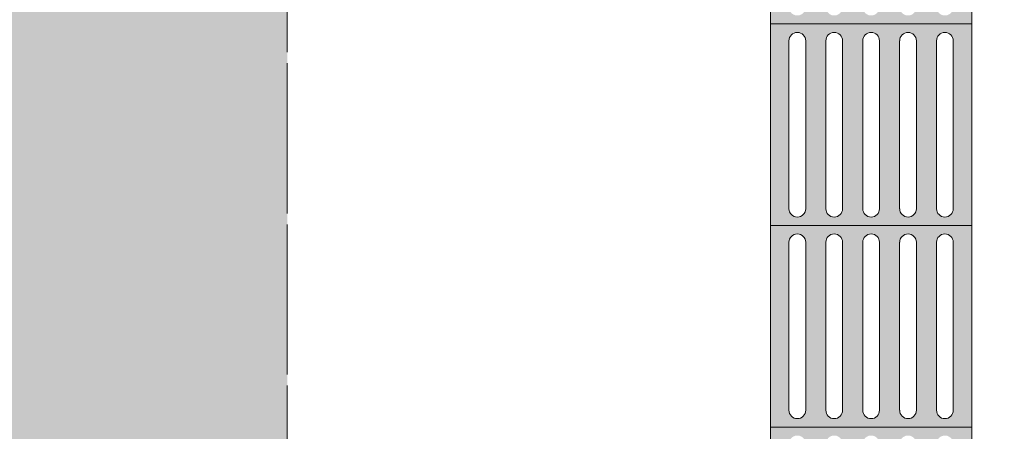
# Model space of a CAD drawing. Header units: metres. Extents: x -14.5 to 19.7, y -19.1 to 4.
# Tile 37 of 218: x 10.792 to 12.015, y -14.345 to -13.835. Entities that reach past the tile are written whole.
import ezdxf

# ---------------------------------------------------------------- set-up
doc = ezdxf.new("R2010")
doc.units = ezdxf.units.M
doc.linetypes.add('Traço ponto', pattern=[0.015875, 0.00635, -0.004762, 0, -0.004762])
for name, color, linetype, lineweight in [('A-ANNO-DIMS', 7, 'Continuous', 9), ('A-ANNO-DIMS-50', 7, 'Continuous', 9), ('A-DETL-GENF', 7, 'Continuous', 5)]:
    doc.layers.add(name, color=color, linetype=linetype, lineweight=lineweight)
doc.layers.add('A-DETL', color=7, linetype='Continuous', lineweight=5, true_color=0x00a600)
doc.styles.add('Arial_5', font='arial.ttf', dxfattribs={"height": 0.125})
doc.dimstyles.new('Com_linha__ref__contínua__-_Cor_Vermelha_Arial_2_5mm', dxfattribs={"dimscale": 0.3048, "dimtxt": 0.127532, "dimasz": 0.328084, "dimexe": 0.246063, "dimexo": 0.246063, "dimgap": 0.024606, "dimtad": 1, "dimdec": 1, "dimlfac": 100, "dimrnd": 0.1, "dimdsep": 46, "dimtxsty": 'Arial_5', "dimblk1": 'OBLIQUE', "dimblk2": 'OBLIQUE', "dimsah": 1, "dimcen": 0.09, "dimdle": 0.246063, "dimazin": 0, "dimtfac": 1, "dimtdec": 4, "dimtix": 1, "dimtmove": 0, "dimatfit": 3, "dimfxl": 1, "dimtvp": 1, "dimtolj": 1, "dimtzin": 0, "dimarcsym": 2})

# ---------------------------------------------------------------- blocks, each defined once
blk = doc.blocks.new('DIMBLOCK72-DET_CALÇADA')
at = {"layer": 'A-ANNO-DIMS-50', "color": 242, "true_color": 0xbd2b2e}
for p, q in [((13.5357, -13.815), (13.4857, -13.765)), ((13.5357, -13.815), (11.1993, -13.815)), ((13.5357, -15.345), (13.5357, -13.815)), ((13.5357, -13.815), (13.5857, -13.865)), ((13.5357, -13.815), (13.6107, -13.815)), ((13.5357, -15.345), (13.4857, -15.295)), ((13.5357, -15.345), (12.6947, -15.345)), ((13.5357, -15.345), (13.5857, -15.395)), ((13.5357, -15.345), (13.6107, -15.345))]:
    blk.add_line(p, q, dxfattribs=at)
at = {"layer": 'A-ANNO-DIMS-50', "color": 0, "insert": (13.3659, -14.7243), "char_height": 0.125, "width": 0.346103, "attachment_point": 1, "rotation": 90, "line_spacing_factor": 0.941778, "style": 'Arial_5'}
blk.add_mtext('153', dxfattribs=at)
blk = doc.blocks.new('_Oblique')
at = {"color": 0, "linetype": 'ByBlock', "lineweight": -2}
blk.add_line((-0.5, -0.5), (0.5, 0.5), dxfattribs=at)
blk = doc.blocks.new('DIMBLOCK73-DET_CALÇADA')
at = {"layer": 'A-ANNO-DIMS-50', "color": 242, "true_color": 0xbd2b2e}
for p, q in [((13.5357, -12.615), (13.4857, -12.565)), ((13.5357, -12.615), (11.1993, -12.615)), ((13.5357, -13.815), (13.5357, -12.615)), ((13.5357, -12.615), (13.5857, -12.665)), ((13.5357, -12.615), (13.6107, -12.615)), ((13.5357, -13.815), (13.4857, -13.765)), ((13.5357, -13.815), (11.1993, -13.815)), ((13.5357, -13.815), (13.5857, -13.865)), ((13.5357, -13.815), (13.6107, -13.815))]:
    blk.add_line(p, q, dxfattribs=at)
at = {"layer": 'A-ANNO-DIMS-50', "color": 0, "insert": (13.3659, -13.3593), "char_height": 0.125, "width": 0.346103, "attachment_point": 1, "rotation": 90, "line_spacing_factor": 0.941778, "style": 'Arial_5'}
blk.add_mtext('120', dxfattribs=at)

msp = doc.modelspace()

# ---------------------------------------------------------------- hatches: boundary and pattern name
at = {"layer": 'A-DETL-GENF', "true_color": 0xd2e2c2}
h = msp.add_hatch(color=254, dxfattribs=at)
h.paths.add_polyline_path([(9.5692, -18.1886), (11.1243, -18.1886), (11.1243, -18.075), (10.8243, -18.075), (10.8243, -16.875), (11.1243, -16.875), (11.1243, -13.815), (9.5692, -13.815), (9.5692, -18.1853)])
h.paths.add_polyline_path([(10.7182, -12.615), (11.1243, -12.615), (11.1243, -12.2675), (9.5692, -12.2675), (9.5692, -12.615)])
at = {"layer": 'A-DETL-GENF', "true_color": 0xffffff}
h = msp.add_hatch(color=7, dxfattribs=at)
h.paths.add_polyline_path([(11.7629, -13.84), (11.9743, -13.84), (11.9743, -13.59), (11.7243, -13.59), (11.7243, -13.84), (11.7604, -13.84)])
h.paths.add_polyline_path([(11.8035, -13.8296), (11.8008, -13.8293), (11.7983, -13.8282), (11.7955, -13.8257), (11.7945, -13.8244), (11.7934, -13.8219), (11.7931, -13.8192), (11.7934, -13.6082), (11.7955, -13.6044), (11.7961, -13.6035), (11.7983, -13.6019), (11.8008, -13.6008), (11.8035, -13.6005), (11.8062, -13.6008), (11.8087, -13.6019), (11.8109, -13.6035), (11.8125, -13.6057), (11.8137, -13.609), (11.8139, -13.6109), (11.8136, -13.8219), (11.8125, -13.8244), (11.8109, -13.8266), (11.8087, -13.8282), (11.8062, -13.8293)])
h.paths.add_polyline_path([(11.941, -13.8296), (11.9383, -13.8293), (11.9358, -13.8282), (11.9336, -13.8266), (11.932, -13.8244), (11.9309, -13.8219), (11.9306, -13.8192), (11.9309, -13.6082), (11.932, -13.6057), (11.9336, -13.6035), (11.9358, -13.6019), (11.9391, -13.6007), (11.941, -13.6005), (11.9437, -13.6008), (11.9462, -13.6019), (11.9484, -13.6035), (11.9508, -13.6076), (11.9511, -13.6082), (11.9514, -13.6109), (11.9511, -13.8219), (11.95, -13.8244), (11.9484, -13.8266), (11.9462, -13.8282), (11.9437, -13.8293)])
h.paths.add_polyline_path([(11.8493, -13.8296), (11.8466, -13.8293), (11.8441, -13.8282), (11.842, -13.8266), (11.8403, -13.8244), (11.8393, -13.8219), (11.8389, -13.8192), (11.8393, -13.6082), (11.8403, -13.6057), (11.842, -13.6035), (11.8441, -13.6019), (11.8466, -13.6008), (11.8493, -13.6005), (11.852, -13.6008), (11.8545, -13.6019), (11.8567, -13.6035), (11.8584, -13.6057), (11.8595, -13.609), (11.8597, -13.6109), (11.8594, -13.8219), (11.8584, -13.8244), (11.8567, -13.8266), (11.8545, -13.8282), (11.852, -13.8293)])
h.paths.add_polyline_path([(11.7577, -13.8296), (11.755, -13.8293), (11.7525, -13.8282), (11.7503, -13.8266), (11.7486, -13.8244), (11.7476, -13.8219), (11.7472, -13.8192), (11.7476, -13.6082), (11.7493, -13.6049), (11.7507, -13.6032), (11.7525, -13.6019), (11.755, -13.6008), (11.7596, -13.6007), (11.7604, -13.6008), (11.7629, -13.6019), (11.765, -13.6035), (11.7667, -13.6057), (11.7678, -13.609), (11.7681, -13.6109), (11.7677, -13.8219), (11.7667, -13.8244), (11.765, -13.8266), (11.7629, -13.8282), (11.7604, -13.8293)])
h.paths.add_polyline_path([(11.8952, -13.8296), (11.8925, -13.8293), (11.89, -13.8282), (11.8878, -13.8266), (11.8861, -13.8244), (11.8851, -13.8219), (11.8847, -13.8192), (11.8851, -13.6082), (11.8861, -13.6057), (11.8878, -13.6035), (11.89, -13.6019), (11.8925, -13.6008), (11.8952, -13.6005), (11.8979, -13.6008), (11.9004, -13.6019), (11.9032, -13.6044), (11.9042, -13.6057), (11.9053, -13.609), (11.9056, -13.6109), (11.9052, -13.8219), (11.9042, -13.8244), (11.9025, -13.8266), (11.9004, -13.8282), (11.8979, -13.8293)])
h = msp.add_hatch(color=7, dxfattribs=at)
h.paths.add_polyline_path([(11.7629, -14.09), (11.9743, -14.09), (11.9743, -13.84), (11.7243, -13.8403), (11.7243, -14.09), (11.7604, -14.09)])
h.paths.add_polyline_path([(11.8035, -14.0796), (11.8008, -14.0793), (11.7983, -14.0782), (11.7955, -14.0757), (11.7945, -14.0744), (11.7934, -14.0716), (11.7931, -14.0692), (11.7934, -13.8582), (11.7955, -13.8544), (11.7961, -13.8535), (11.7983, -13.8519), (11.8008, -13.8508), (11.8035, -13.8505), (11.8062, -13.8508), (11.8087, -13.8519), (11.8109, -13.8535), (11.8125, -13.8557), (11.8136, -13.8582), (11.8139, -13.8609), (11.8136, -14.0719), (11.8125, -14.0744), (11.8109, -14.0766), (11.8087, -14.0782), (11.8062, -14.0793)])
h.paths.add_polyline_path([(11.7577, -14.0796), (11.755, -14.0793), (11.7525, -14.0782), (11.7503, -14.0766), (11.7486, -14.0744), (11.7476, -14.0716), (11.7472, -14.0692), (11.7476, -13.8582), (11.7486, -13.8557), (11.7503, -13.8535), (11.7525, -13.8519), (11.755, -13.8508), (11.7577, -13.8505), (11.7604, -13.8508), (11.7629, -13.8519), (11.765, -13.8535), (11.7667, -13.8557), (11.7677, -13.8582), (11.7681, -13.8609), (11.7677, -14.0719), (11.7667, -14.0744), (11.765, -14.0766), (11.7629, -14.0782), (11.7604, -14.0793)])
h.paths.add_polyline_path([(11.8952, -14.0796), (11.8925, -14.0793), (11.89, -14.0782), (11.8878, -14.0766), (11.8861, -14.0744), (11.8851, -14.0716), (11.8847, -14.0692), (11.8851, -13.8582), (11.8861, -13.8557), (11.8878, -13.8535), (11.89, -13.8519), (11.8925, -13.8508), (11.8952, -13.8505), (11.8979, -13.8508), (11.9004, -13.8519), (11.9025, -13.8535), (11.9042, -13.8557), (11.9052, -13.8582), (11.9056, -13.8609), (11.9052, -14.0719), (11.9032, -14.0757), (11.9025, -14.0766), (11.9004, -14.0782), (11.8979, -14.0793)])
h.paths.add_polyline_path([(11.8493, -14.0796), (11.8466, -14.0793), (11.8441, -14.0782), (11.842, -14.0766), (11.8403, -14.0744), (11.8392, -14.0716), (11.8389, -14.0692), (11.8393, -13.8582), (11.8403, -13.8557), (11.842, -13.8535), (11.8441, -13.8519), (11.8466, -13.8508), (11.8511, -13.8507), (11.852, -13.8508), (11.8545, -13.8519), (11.8567, -13.8535), (11.8584, -13.8557), (11.8594, -13.8582), (11.8597, -13.8609), (11.8594, -14.0719), (11.8584, -14.0744), (11.8567, -14.0766), (11.8545, -14.0782), (11.852, -14.0793)])
h.paths.add_polyline_path([(11.941, -14.0796), (11.9383, -14.0793), (11.9358, -14.0782), (11.9336, -14.0766), (11.932, -14.0744), (11.9309, -14.0716), (11.9306, -14.0692), (11.9309, -13.8582), (11.932, -13.8557), (11.9336, -13.8535), (11.9358, -13.8519), (11.9383, -13.8508), (11.941, -13.8505), (11.9437, -13.8508), (11.9462, -13.8519), (11.9484, -13.8535), (11.95, -13.8557), (11.9511, -13.8582), (11.9514, -13.8609), (11.9511, -14.0719), (11.95, -14.0744), (11.9484, -14.0766), (11.9462, -14.0782), (11.9437, -14.0793)])
h = msp.add_hatch(color=7, dxfattribs=at)
h.paths.add_polyline_path([(11.7629, -14.34), (11.9743, -14.34), (11.9743, -14.09), (11.7243, -14.09), (11.7243, -14.34), (11.7604, -14.34)])
h.paths.add_polyline_path([(11.7577, -14.3296), (11.755, -14.3293), (11.7525, -14.3282), (11.7503, -14.3266), (11.7486, -14.3244), (11.7476, -14.3219), (11.7472, -14.3192), (11.7476, -14.1082), (11.7486, -14.1057), (11.7503, -14.1035), (11.7525, -14.1019), (11.755, -14.1008), (11.7577, -14.1005), (11.7604, -14.1008), (11.7629, -14.1019), (11.765, -14.1035), (11.7667, -14.1057), (11.7677, -14.1082), (11.7681, -14.1109), (11.7677, -14.3219), (11.7667, -14.3244), (11.765, -14.3266), (11.7629, -14.3282), (11.7604, -14.3293)])
h.paths.add_polyline_path([(11.8035, -14.3296), (11.8008, -14.3293), (11.7983, -14.3282), (11.7955, -14.3257), (11.7945, -14.3244), (11.7934, -14.3219), (11.7931, -14.3192), (11.7934, -14.1082), (11.7955, -14.1044), (11.7961, -14.1035), (11.7983, -14.1019), (11.8008, -14.1008), (11.8035, -14.1005), (11.8062, -14.1008), (11.8087, -14.1019), (11.8109, -14.1035), (11.8125, -14.1057), (11.8136, -14.1082), (11.8139, -14.1109), (11.8136, -14.3219), (11.8125, -14.3244), (11.8109, -14.3266), (11.8087, -14.3282), (11.8062, -14.3293)])
h.paths.add_polyline_path([(11.8493, -14.3296), (11.8466, -14.3293), (11.8441, -14.3282), (11.842, -14.3266), (11.8403, -14.3244), (11.8393, -14.3219), (11.8389, -14.3192), (11.8393, -14.1082), (11.8403, -14.1057), (11.842, -14.1035), (11.8441, -14.1019), (11.8466, -14.1008), (11.8493, -14.1005), (11.852, -14.1008), (11.8545, -14.1019), (11.8567, -14.1035), (11.8584, -14.1057), (11.8594, -14.1082), (11.8597, -14.1109), (11.8594, -14.3219), (11.8584, -14.3244), (11.8567, -14.3266), (11.8545, -14.3282), (11.852, -14.3293)])
h.paths.add_polyline_path([(11.8952, -14.3296), (11.8925, -14.3293), (11.89, -14.3282), (11.8878, -14.3266), (11.8861, -14.3244), (11.8851, -14.3219), (11.8847, -14.3192), (11.8851, -14.1082), (11.8861, -14.1057), (11.8878, -14.1035), (11.89, -14.1019), (11.8925, -14.1008), (11.8952, -14.1005), (11.8979, -14.1008), (11.9004, -14.1019), (11.9032, -14.1044), (11.9042, -14.1057), (11.9052, -14.1082), (11.9056, -14.1109), (11.9052, -14.3219), (11.9042, -14.3244), (11.9025, -14.3266), (11.9004, -14.3282), (11.8979, -14.3293)])
h.paths.add_polyline_path([(11.941, -14.3296), (11.9383, -14.3293), (11.9358, -14.3282), (11.9336, -14.3266), (11.932, -14.3244), (11.9309, -14.3219), (11.9306, -14.3192), (11.9309, -14.1082), (11.932, -14.1057), (11.9336, -14.1035), (11.9358, -14.1019), (11.9391, -14.1007), (11.941, -14.1005), (11.9437, -14.1008), (11.9462, -14.1019), (11.9484, -14.1035), (11.95, -14.1057), (11.9511, -14.1082), (11.9514, -14.1109), (11.9511, -14.3219), (11.95, -14.3244), (11.9484, -14.3266), (11.9462, -14.3282), (11.9437, -14.3293)])
h = msp.add_hatch(color=7, dxfattribs=at)
h.paths.add_polyline_path([(11.7604, -14.59), (11.9743, -14.59), (11.9743, -14.34), (11.7243, -14.34), (11.7243, -14.59), (11.7577, -14.59)])
h.paths.add_polyline_path([(11.8952, -14.5796), (11.8925, -14.5793), (11.89, -14.5782), (11.8878, -14.5766), (11.8861, -14.5744), (11.8851, -14.5719), (11.8847, -14.5692), (11.8851, -14.3582), (11.8861, -14.3557), (11.8878, -14.3535), (11.89, -14.3519), (11.8925, -14.3508), (11.8952, -14.3505), (11.8979, -14.3508), (11.9004, -14.3519), (11.9025, -14.3535), (11.9042, -14.3557), (11.9052, -14.3582), (11.9056, -14.3609), (11.9052, -14.5719), (11.9042, -14.5744), (11.9025, -14.5766), (11.9004, -14.5782), (11.8979, -14.5793)])
h.paths.add_polyline_path([(11.8493, -14.5796), (11.8466, -14.5793), (11.8441, -14.5782), (11.842, -14.5766), (11.8403, -14.5744), (11.8393, -14.5719), (11.8389, -14.5692), (11.8393, -14.3582), (11.8403, -14.3557), (11.842, -14.3535), (11.8441, -14.3519), (11.8466, -14.3508), (11.8511, -14.3507), (11.852, -14.3508), (11.8545, -14.3519), (11.8567, -14.3535), (11.8584, -14.3557), (11.8594, -14.3582), (11.8597, -14.3609), (11.8594, -14.5719), (11.8584, -14.5744), (11.8567, -14.5766), (11.8545, -14.5782), (11.852, -14.5793)])
h.paths.add_polyline_path([(11.941, -14.5796), (11.9383, -14.5793), (11.9358, -14.5782), (11.9336, -14.5766), (11.932, -14.5744), (11.9309, -14.5719), (11.9306, -14.5692), (11.9309, -14.3582), (11.932, -14.3557), (11.9336, -14.3535), (11.9358, -14.3519), (11.9391, -14.3507), (11.941, -14.3505), (11.9437, -14.3508), (11.9462, -14.3519), (11.9484, -14.3535), (11.95, -14.3557), (11.9511, -14.3582), (11.9514, -14.3609), (11.9509, -14.5723), (11.95, -14.5744), (11.9484, -14.5766), (11.9462, -14.5782), (11.9437, -14.5793)])
h.paths.add_polyline_path([(11.7577, -14.5796), (11.755, -14.5793), (11.7525, -14.5782), (11.7503, -14.5766), (11.7486, -14.5744), (11.7476, -14.5719), (11.7472, -14.5692), (11.7476, -14.3582), (11.7486, -14.3557), (11.7503, -14.3535), (11.7525, -14.3519), (11.755, -14.3508), (11.7577, -14.3505), (11.7604, -14.3508), (11.7629, -14.3519), (11.765, -14.3535), (11.7667, -14.3557), (11.7677, -14.3582), (11.7681, -14.3609), (11.7677, -14.5719), (11.7667, -14.5744), (11.765, -14.5766), (11.7629, -14.5782), (11.7604, -14.5793)])
h.paths.add_polyline_path([(11.8035, -14.5796), (11.8008, -14.5793), (11.7983, -14.5782), (11.7955, -14.5757), (11.7945, -14.5744), (11.7934, -14.5719), (11.7931, -14.5692), (11.7934, -14.3582), (11.7955, -14.3544), (11.7961, -14.3535), (11.7983, -14.3519), (11.8008, -14.3508), (11.8035, -14.3505), (11.8062, -14.3508), (11.8087, -14.3519), (11.8109, -14.3535), (11.8125, -14.3557), (11.8136, -14.3582), (11.8139, -14.3609), (11.8136, -14.5719), (11.8125, -14.5744), (11.8109, -14.5766), (11.8087, -14.5782), (11.8062, -14.5793)])

# ---------------------------------------------------------------- linework, layer by layer
at = {"layer": 'A-DETL', "color": 8, "true_color": 0x808080}
for p, q in [((11.7243, -13.59), (11.7243, -13.84)), ((11.9743, -13.84), (11.9743, -13.59)), ((11.9743, -13.84), (11.7243, -13.84)), ((11.7243, -13.84), (11.7243, -14.09)), ((11.9743, -14.09), (11.9743, -13.84)), ((11.7472, -14.0692), (11.7472, -13.8609)), ((11.7681, -13.8609), (11.7681, -14.0692)), ((11.7931, -14.0692), (11.7931, -13.8609)), ((11.8139, -13.8609), (11.8139, -14.0692)), ((11.8389, -14.0692), (11.8389, -13.8609)), ((11.8597, -13.8609), (11.8597, -14.0692)), ((11.8847, -14.0692), (11.8847, -13.8609)), ((11.9056, -13.8609), (11.9056, -14.0692)), ((11.9306, -14.0692), (11.9306, -13.8609)), ((11.9514, -13.8609), (11.9514, -14.0692)), ((11.9743, -14.09), (11.7243, -14.09)), ((11.7243, -14.09), (11.7243, -14.34)), ((11.9743, -14.34), (11.9743, -14.09)), ((11.7472, -14.3192), (11.7472, -14.1109)), ((11.7681, -14.1109), (11.7681, -14.3192)), ((11.7931, -14.3192), (11.7931, -14.1109)), ((11.8139, -14.1109), (11.8139, -14.3192)), ((11.8389, -14.3192), (11.8389, -14.1109)), ((11.8597, -14.1109), (11.8597, -14.3192)), ((11.8847, -14.3192), (11.8847, -14.1109)), ((11.9056, -14.1109), (11.9056, -14.3192)), ((11.9306, -14.3192), (11.9306, -14.1109)), ((11.9514, -14.1109), (11.9514, -14.3192)), ((11.9743, -14.34), (11.7243, -14.34)), ((11.7243, -14.34), (11.7243, -14.59)), ((11.9743, -14.59), (11.9743, -14.34))]:
    msp.add_line(p, q, dxfattribs=at)
at = {"layer": 'A-DETL', "color": 7, "linetype": 'Traço ponto'}
for p, q in [((11.1243, -18.1886), (11.1243, -13.715)), ((11.1243, -16.875), (11.1243, -13.815))]:
    msp.add_line(p, q, dxfattribs=at)
at = {"layer": 'A-DETL', "color": 8, "true_color": 0x808080}
for centre, start, end in [((11.7577, -13.8609), 0, 180), ((11.8035, -13.8609), 0, 180), ((11.8493, -13.8609), 0, 180), ((11.8952, -13.8609), 0, 180), ((11.941, -13.8609), 0, 180), ((11.7577, -14.0692), 180, 0), ((11.8035, -14.0692), 180, 0), ((11.8493, -14.0692), 180, 0), ((11.8952, -14.0692), 180, 0), ((11.941, -14.0692), 180, 0), ((11.7577, -14.1109), 0, 180), ((11.8035, -14.1109), 0, 180), ((11.8493, -14.1109), 0, 180), ((11.8952, -14.1109), 0, 180), ((11.941, -14.1109), 0, 180), ((11.7577, -14.3192), 180, 0), ((11.8035, -14.3192), 180, 0), ((11.8493, -14.3192), 180, 0), ((11.8952, -14.3192), 180, 0), ((11.941, -14.3192), 180, 0)]:
    msp.add_arc(centre, 0.0104, start, end, dxfattribs=at)

# ---------------------------------------------------------------- dimensions: what is measured, and where the dimension line sits
at = {"layer": 'A-ANNO-DIMS', "color": 242, "true_color": 0xbd2b2e}
for base, p1, p2, override, picture, middle in [((13.5357, -12.615), (11.1243, -13.815), (11.1243, -12.615), {"dimpost": '<>', "dimfxl": 1.2}, 'DIMBLOCK73-DET_CALÇADA', (13.4644, -13.215)), ((13.5357, -13.815), (12.6197, -15.345), (11.1243, -13.815), {"dimpost": '<>', "dimfxl": 2.139369}, 'DIMBLOCK72-DET_CALÇADA', (13.4644, -14.58))]:
    dim = msp.add_linear_dim(base=base, p1=p1, p2=p2, angle=90, dimstyle='Com_linha__ref__contínua__-_Cor_Vermelha_Arial_2_5mm', override=override, dxfattribs=at)
    dim.commit()
    dim.dimension.update_dxf_attribs({"geometry": picture, "text_midpoint": middle})

doc.saveas('drawing.dxf')
